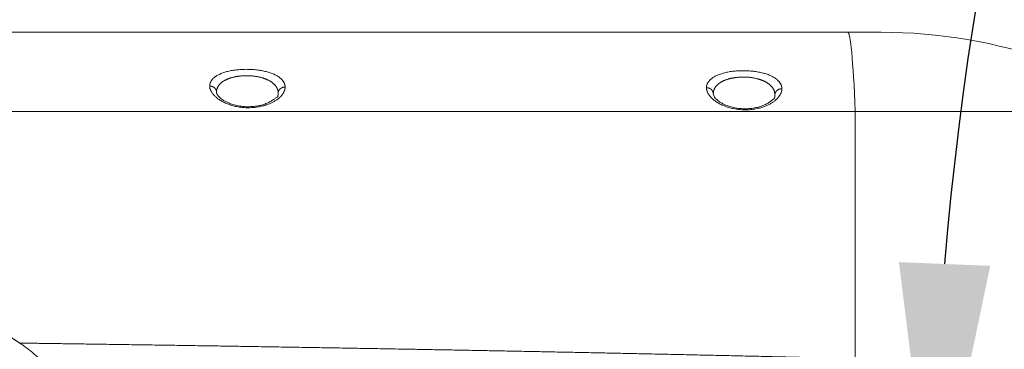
# Model space of a CAD drawing. Header units: millimetres. Extents: x 5437 to 18441, y -4466 to 3128.
# Tile 8 of 256: x 7197 to 7484, y -2841 to -2745. Entities that reach past the tile are written whole.
import ezdxf

# ---------------------------------------------------------------- set-up
doc = ezdxf.new("R2010")
doc.units = ezdxf.units.MM
doc.layers.add('1', color=7, linetype='Continuous', true_color=0xffffff)
doc.dimstyles.get("Standard").update_dxf_attribs({"dimtxt": 0.18, "dimasz": 0.18, "dimexe": 0.18, "dimexo": 0.0625, "dimgap": 0.09, "dimtad": 0, "dimtih": 1, "dimtoh": 1, "dimdec": 4, "dimzin": 0, "dimdsep": 46, "dimtxsty": 'Standard', "dimcen": 0.09, "dimadec": 0, "dimazin": 0, "dimtfac": 1, "dimtdec": 4, "dimtofl": 0, "dimtmove": 0, "dimatfit": 3, "dimfxl": 1, "dimtolj": 1, "dimtzin": 0, "dimarcsym": 0})

# ---------------------------------------------------------------- blocks, each defined once
blk = doc.blocks.new('*D53')
at = {"color": 0, "lineweight": -2, "transparency": 16777216}
for p, q in [((10989.43, -2154.42), (10692.92, -2240.82)), ((11069.43, -2154.42), (10989.43, -2154.42)), ((8443.39, -2896.32), (8443.57, -2896.32)), ((8443.48, -2896.41), (8443.48, -2896.23))]:
    blk.add_line(p, q, dxfattribs=at)
at = {"color": 0, "lineweight": 20, "transparency": 16777216}
blk.add_solid([(10689.19, -2228.02), (10696.65, -2253.62), (10616.11, -2263.2)], dxfattribs=at)
at = {"layer": 'Defpoints', "color": 0, "lineweight": 20, "transparency": 16777216}
for p in [(10616.11, -2263.2), (6270.85, -3529.44)]:
    blk.add_point(p, dxfattribs=at)
at = {"color": 0, "lineweight": 20, "transparency": 16777216, "insert": (11249.52, -2154.42), "char_height": 80, "attachment_point": 5}
blk.add_mtext('\\A1;R2260', dxfattribs=at)
blk = doc.blocks.new('*D54')
at = {"color": 0, "lineweight": -2, "transparency": 16777216}
blk.add_line((7492.69, -2896.32), (7463.52, -2896.32), dxfattribs=at)
at = {"color": 0, "lineweight": -3, "transparency": 16777216}
for start, end in [(14.72471, 87.32962), (101.5902, 175.27529)]:
    blk.add_arc((8434.12, -2896.32), 970.42, start, end, dxfattribs=at)
at = {"color": 0, "lineweight": 20, "transparency": 16777216}
for points in [[(9385.7, -2646.81), (9359.65, -2652.52), (9389.8, -2727.81)], [(7480.32, -2816.94), (7453.67, -2815.84), (7463.7, -2896.32)]]:
    blk.add_solid(points, dxfattribs=at)
at = {"layer": 'Defpoints', "color": 0, "lineweight": 20, "transparency": 16777216}
for p in [(7900.86, -2085.55), (10671.82, -2501.76), (7492.75, -2896.32), (7740.5, -2896.32), (8434.12, -2896.32)]:
    blk.add_point(p, dxfattribs=at)
at = {"color": 0, "lineweight": 20, "transparency": 16777216, "insert": (8359.24, -1928.79), "char_height": 80, "attachment_point": 5}
blk.add_mtext('\\A1;165%%D', dxfattribs=at)

msp = doc.modelspace()

# ---------------------------------------------------------------- linework, layer by layer
at = {"layer": '1', "color": 0, "lineweight": 20}
for p, q in [((7074.0279, -2748.82157), (7438.75393, -2748.82157)), ((7448.48005, -2748.82157), (7438.75393, -2748.82157)), ((7076.21968, -2771.93573), (7440.94571, -2771.93573)), ((7440.94571, -2771.93573), (7440.94571, -2843.9861)), ((7440.94571, -2771.93573), (7528.47995, -2771.93573))]:
    msp.add_line(p, q, dxfattribs=at)
msp.add_arc((7448.48005, -2898.82157), 150, 70.6659225, 90, dxfattribs=at)
msp.add_ellipse((7438.75393, -2898.82157), major_axis=(0, -150), ratio=0.02739726, start_param=2.579057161, end_param=3.141593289, dxfattribs=at)
for points, degree, knots in [([(7252.50434, -2764.49884), (7252.50436, -2764.49033), (7252.50439, -2764.47332), (7252.50473, -2764.44784), (7252.50529, -2764.42239), (7252.50609, -2764.39699), (7252.50711, -2764.37162), (7252.50837, -2764.34629), (7252.50986, -2764.321), (7252.51158, -2764.29574), (7252.51353, -2764.27052), (7252.51571, -2764.24534), (7252.51813, -2764.2202), (7252.52078, -2764.1951), (7252.52366, -2764.17003), (7252.52677, -2764.145), (7252.53012, -2764.12001), (7252.5337, -2764.09505), (7252.5375, -2764.07014), (7252.54155, -2764.04526), (7252.54582, -2764.02041), (7252.55032, -2763.99561), (7252.55506, -2763.97084), (7252.56003, -2763.94611), (7252.56523, -2763.92142), (7252.57066, -2763.89676), (7252.57633, -2763.87214), (7252.58222, -2763.84756), (7252.58835, -2763.82301), (7252.59471, -2763.79851), (7252.60131, -2763.77403), (7252.60813, -2763.7496), (7252.61519, -2763.7252), (7252.62247, -2763.70084), (7252.63, -2763.67652), (7252.63775, -2763.65223), (7252.64573, -2763.62798), (7252.65395, -2763.60376), (7252.6624, -2763.57959), (7252.67108, -2763.55545), (7252.67999, -2763.53134), (7252.71692, -2763.43414), (7252.79056, -2763.26574), (7252.91936, -2763.02991), (7253.07137, -2762.79966), (7253.24744, -2762.57381), (7253.44743, -2762.35298), (7253.6715, -2762.13784), (7253.91808, -2761.92998), (7254.21886, -2761.70564), (7254.58293, -2761.46864), (7255.02085, -2761.22371), (7255.49842, -2760.99314), (7256.01414, -2760.77771), (7256.56715, -2760.57849), (7257.15496, -2760.39636), (7257.77525, -2760.2319), (7258.4263, -2760.08607), (7259.10423, -2759.95965), (7259.80593, -2759.85293), (7260.52872, -2759.76672), (7261.26757, -2759.7015), (7262.01883, -2759.6573), (7262.77909, -2759.63465), (7263.54259, -2759.63367), (7264.30557, -2759.65405), (7265.06422, -2759.69603), (7265.813, -2759.75933), (7266.54851, -2759.84335), (7267.26714, -2759.94798), (7267.96409, -2760.07262), (7268.63676, -2760.21643), (7269.28215, -2760.379), (7269.8967, -2760.55952), (7270.47873, -2760.75699), (7271.02603, -2760.97076), (7271.53636, -2761.19995), (7272.00889, -2761.44345), (7272.44219, -2761.70044), (7272.80257, -2761.94774), (7273.10043, -2762.18083), (7273.34471, -2762.39608), (7273.56675, -2762.61814), (7273.76506, -2762.8454), (7273.93977, -2763.0772), (7274.0907, -2763.31292), (7274.21869, -2763.55372), (7274.29579, -2763.73421), (7274.33868, -2763.85123), (7274.35658, -2763.903), (7274.37346, -2763.95491), (7274.38932, -2764.00695), (7274.40416, -2764.05913), (7274.41798, -2764.11145), (7274.43078, -2764.1639), (7274.44255, -2764.21649), (7274.45331, -2764.26923), (7274.46305, -2764.3221), (7274.47176, -2764.37511), (7274.47946, -2764.42826), (7274.48613, -2764.48155), (7274.49178, -2764.53497), (7274.49641, -2764.58854), (7274.50003, -2764.64225), (7274.50261, -2764.6961), (7274.50423, -2764.75008), (7274.50446, -2764.78616), (7274.50457, -2764.80421)], 3, [0, 0, 0, 0, 0.001569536, 0.003138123, 0.004705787, 0.006272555, 0.00783845, 0.009403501, 0.010967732, 0.012531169, 0.014093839, 0.015655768, 0.017216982, 0.018777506, 0.020337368, 0.021896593, 0.023455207, 0.025013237, 0.02657071, 0.028127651, 0.029684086, 0.031240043, 0.032795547, 0.034350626, 0.035905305, 0.037459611, 0.03901357, 0.040567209, 0.042120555, 0.043673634, 0.045226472, 0.046779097, 0.048331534, 0.049883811, 0.051435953, 0.052987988, 0.054539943, 0.056091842, 0.057643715, 0.059195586, 0.060747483, 0.062299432, 0.077999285, 0.093606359, 0.10914932, 0.124657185, 0.140389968, 0.156015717, 0.17156645, 0.187074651, 0.208055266, 0.228855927, 0.249563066, 0.27055804, 0.291377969, 0.312120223, 0.333108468, 0.353943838, 0.374734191, 0.395697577, 0.416543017, 0.437386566, 0.45831055, 0.479162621, 0.500063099, 0.520936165, 0.541785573, 0.562730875, 0.583551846, 0.60439456, 0.625372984, 0.64614248, 0.666972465, 0.687967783, 0.708694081, 0.729507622, 0.75050246, 0.771198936, 0.791992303, 0.8129658, 0.828472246, 0.844020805, 0.859642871, 0.875369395, 0.890877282, 0.906418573, 0.922021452, 0.937713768, 0.940982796, 0.944251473, 0.947520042, 0.950788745, 0.954057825, 0.957327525, 0.960598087, 0.963869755, 0.967142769, 0.970417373, 0.973693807, 0.976972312, 0.98025313, 0.9835365, 0.986822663, 0.990111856, 0.993404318, 0.996700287, 1, 1, 1, 1]), ([(7254.47995, -2766.28981), (7254.47995, -2765.71783), (7254.60317, -2765.15944), (7254.85312, -2764.6243), (7255.62139, -2763.61071), (7256.90637, -2762.77526), (7257.68362, -2762.40939), (7259.23796, -2761.88883), (7261.04582, -2761.59587), (7261.85063, -2761.51536), (7264.35335, -2761.4109), (7266.85028, -2761.73264), (7268.36969, -2762.13971), (7270.61106, -2763.14456), (7271.91478, -2764.51959), (7272.29305, -2765.18212), (7272.47995, -2765.87856), (7272.47995, -2766.59111)], 5, [0, 0, 0, 0, 0, 0, 0.179511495, 0.179511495, 0.179511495, 0.362826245, 0.362826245, 0.362826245, 0.49922152, 0.49922152, 0.49922152, 0.778330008, 0.778330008, 0.778330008, 1, 1, 1, 1, 1, 1]), ([(7397.5047, -2764.9939), (7397.50472, -2764.98525), (7397.50475, -2764.96795), (7397.50509, -2764.94205), (7397.50565, -2764.91618), (7397.50644, -2764.89035), (7397.50746, -2764.86456), (7397.50871, -2764.83881), (7397.5102, -2764.8131), (7397.51191, -2764.78742), (7397.51386, -2764.76178), (7397.51603, -2764.73618), (7397.51844, -2764.71062), (7397.52108, -2764.6851), (7397.52395, -2764.65961), (7397.52705, -2764.63416), (7397.53038, -2764.60875), (7397.53395, -2764.58338), (7397.53774, -2764.55804), (7397.54177, -2764.53274), (7397.54602, -2764.50748), (7397.55051, -2764.48226), (7397.55523, -2764.45708), (7397.56018, -2764.43193), (7397.56536, -2764.40682), (7397.57077, -2764.38175), (7397.57642, -2764.35671), (7397.58229, -2764.33172), (7397.5884, -2764.30676), (7397.59473, -2764.28183), (7397.6013, -2764.25695), (7397.6081, -2764.2321), (7397.61513, -2764.20729), (7397.62239, -2764.18252), (7397.62988, -2764.15778), (7397.63761, -2764.13308), (7397.64556, -2764.10842), (7397.65375, -2764.08379), (7397.66216, -2764.0592), (7397.67081, -2764.03465), (7397.67969, -2764.01014), (7397.71649, -2763.91125), (7397.78988, -2763.73992), (7397.91825, -2763.49993), (7398.06977, -2763.26559), (7398.24531, -2763.03566), (7398.44474, -2762.81076), (7398.66824, -2762.59159), (7398.91422, -2762.37979), (7399.21436, -2762.15111), (7399.57776, -2761.90944), (7400.01503, -2761.65957), (7400.49205, -2761.42424), (7401.00737, -2761.20426), (7401.56017, -2761.00073), (7402.14795, -2760.81458), (7402.76844, -2760.64644), (7403.41992, -2760.49727), (7404.0985, -2760.36791), (7404.80107, -2760.25869), (7405.52494, -2760.17043), (7406.26501, -2760.10365), (7407.01764, -2760.05839), (7407.77935, -2760.0352), (7408.54433, -2760.03422), (7409.30875, -2760.05512), (7410.06879, -2760.09815), (7410.81882, -2760.163), (7411.55542, -2760.24905), (7412.27496, -2760.35619), (7412.97258, -2760.48376), (7413.6457, -2760.6309), (7414.29131, -2760.79717), (7414.90583, -2760.9817), (7415.48763, -2761.18347), (7416.03452, -2761.4018), (7416.54427, -2761.63576), (7417.0161, -2761.88422), (7417.4486, -2762.14631), (7417.80821, -2762.3984), (7418.10534, -2762.63593), (7418.34895, -2762.85519), (7418.57036, -2763.08134), (7418.76807, -2763.31272), (7418.9422, -2763.54865), (7419.09261, -2763.7885), (7419.22015, -2764.03348), (7419.29696, -2764.21707), (7419.33969, -2764.33609), (7419.35752, -2764.38873), (7419.37434, -2764.44151), (7419.39013, -2764.49442), (7419.40492, -2764.54748), (7419.41868, -2764.60067), (7419.43143, -2764.654), (7419.44316, -2764.70747), (7419.45387, -2764.76109), (7419.46357, -2764.81484), (7419.47225, -2764.86873), (7419.47992, -2764.92276), (7419.48656, -2764.97693), (7419.49219, -2765.03124), (7419.49681, -2765.0857), (7419.50041, -2765.14029), (7419.50297, -2765.19503), (7419.50459, -2765.2499), (7419.50482, -2765.28657), (7419.50493, -2765.30492)], 3, [0, 0, 0, 0, 0.001569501, 0.003138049, 0.004705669, 0.006272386, 0.007838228, 0.009403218, 0.010967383, 0.012530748, 0.01409334, 0.015655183, 0.017216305, 0.018776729, 0.020336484, 0.021895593, 0.023454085, 0.025011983, 0.026569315, 0.028126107, 0.029682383, 0.031238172, 0.032793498, 0.034348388, 0.035902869, 0.037456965, 0.039010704, 0.040564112, 0.042117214, 0.043670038, 0.045222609, 0.046774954, 0.048327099, 0.049879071, 0.051430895, 0.052982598, 0.054534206, 0.056085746, 0.057637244, 0.059188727, 0.06074022, 0.06229175, 0.077992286, 0.093598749, 0.10913955, 0.124643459, 0.1403781, 0.156003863, 0.171552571, 0.187056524, 0.208040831, 0.228841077, 0.249543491, 0.270543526, 0.291364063, 0.312102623, 0.333096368, 0.353933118, 0.3747213, 0.395689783, 0.41653727, 0.437380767, 0.458308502, 0.479163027, 0.500065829, 0.520940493, 0.541792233, 0.562741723, 0.583561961, 0.60440655, 0.625390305, 0.646157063, 0.666988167, 0.687988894, 0.708710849, 0.729524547, 0.750524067, 0.771215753, 0.79200838, 0.812984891, 0.828487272, 0.844033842, 0.859655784, 0.875383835, 0.890887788, 0.906426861, 0.922028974, 0.93772171, 0.940989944, 0.944257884, 0.94752577, 0.950793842, 0.95406234, 0.957331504, 0.960601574, 0.963872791, 0.967145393, 0.970419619, 0.973695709, 0.9769739, 0.980254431, 0.983537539, 0.98682346, 0.990112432, 0.993404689, 0.996700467, 1, 1, 1, 1]), ([(7399.47995, -2766.77827), (7399.47995, -2766.19309), (7399.60427, -2765.62166), (7399.85655, -2765.07387), (7400.62877, -2764.04132), (7401.91944, -2763.18991), (7402.69585, -2762.81853), (7404.24756, -2762.29013), (7406.05237, -2761.99259), (7406.85526, -2761.91088), (7409.35315, -2761.80492), (7411.84504, -2762.13222), (7413.36082, -2762.54625), (7415.60552, -2763.56987), (7416.91165, -2764.96896), (7417.29205, -2765.64608), (7417.47995, -2766.35749), (7417.47995, -2767.08514)], 5, [0, 0, 0, 0, 0, 0, 0.180699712, 0.180699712, 0.180699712, 0.363422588, 0.363422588, 0.363422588, 0.499205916, 0.499205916, 0.499205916, 0.777244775, 0.777244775, 0.777244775, 1, 1, 1, 1, 1, 1]), ([(7254.47995, -2766.28981), (7254.47995, -2766.01065), (7254.41924, -2765.73148), (7254.29771, -2765.46646), (7253.94596, -2764.99284), (7253.42143, -2764.67207), (7253.127, -2764.56002), (7252.81604, -2764.50224), (7252.50434, -2764.49884)], 5, [0, 0, 0, 0, 0, 0, 0.5, 0.5, 0.5, 1, 1, 1, 1, 1, 1]), ([(7274.50456, -2764.80421), (7274.50455, -2764.81292), (7274.50452, -2764.83033), (7274.50417, -2764.85646), (7274.5036, -2764.88261), (7274.50278, -2764.90877), (7274.50174, -2764.93493), (7274.50045, -2764.96111), (7274.49893, -2764.9873), (7274.49717, -2765.0135), (7274.49518, -2765.03971), (7274.49294, -2765.06593), (7274.49047, -2765.09216), (7274.48777, -2765.1184), (7274.48482, -2765.14465), (7274.48164, -2765.17091), (7274.47822, -2765.19719), (7274.47457, -2765.22347), (7274.47067, -2765.24976), (7274.46655, -2765.27606), (7274.46218, -2765.30238), (7274.45758, -2765.3287), (7274.45274, -2765.35503), (7274.44766, -2765.38138), (7274.44234, -2765.40773), (7274.43679, -2765.43409), (7274.431, -2765.46047), (7274.42498, -2765.48685), (7274.41872, -2765.51324), (7274.41222, -2765.53965), (7274.40548, -2765.56606), (7274.3985, -2765.59248), (7274.39129, -2765.61892), (7274.38385, -2765.64536), (7274.37616, -2765.67181), (7274.36824, -2765.69828), (7274.36008, -2765.72475), (7274.35168, -2765.75123), (7274.34305, -2765.77773), (7274.33418, -2765.80423), (7274.32507, -2765.83074), (7274.28771, -2765.9368), (7274.21344, -2766.12211), (7274.08413, -2766.38592), (7273.93184, -2766.64818), (7273.75616, -2766.90943), (7273.55752, -2767.16875), (7273.33605, -2767.42517), (7273.0928, -2767.67717), (7272.73733, -2768.00911), (7272.23818, -2768.41185), (7271.548, -2768.87239), (7270.77589, -2769.30053), (7270.0113, -2769.6494), (7269.29465, -2769.92461), (7268.64661, -2770.13817), (7267.96869, -2770.32695), (7267.26344, -2770.48912), (7266.53308, -2770.62216), (7265.78423, -2770.72405), (7265.02027, -2770.79387), (7264.24443, -2770.83), (7263.46583, -2770.83182), (7262.68818, -2770.79988), (7261.91521, -2770.73404), (7261.15547, -2770.63552), (7260.41215, -2770.50626), (7259.68854, -2770.34749), (7258.99039, -2770.16146), (7258.31982, -2769.95079), (7257.6793, -2769.71745), (7257.07148, -2769.46357), (7256.49758, -2769.19183), (7255.95939, -2768.90435), (7255.45765, -2768.60265), (7254.99303, -2768.28916), (7254.56688, -2767.96583), (7254.21134, -2767.66121), (7253.91659, -2767.37943), (7253.67427, -2767.12349), (7253.45353, -2766.86397), (7253.25526, -2766.60219), (7253.07966, -2766.33909), (7252.92723, -2766.07555), (7252.79771, -2765.81123), (7252.71965, -2765.61717), (7252.6764, -2765.49363), (7252.65879, -2765.44067), (7252.64212, -2765.38777), (7252.62641, -2765.33493), (7252.61164, -2765.28217), (7252.59783, -2765.22947), (7252.58496, -2765.17684), (7252.57305, -2765.12427), (7252.56208, -2765.07178), (7252.55207, -2765.01935), (7252.54301, -2764.96699), (7252.53489, -2764.9147), (7252.52773, -2764.86247), (7252.52151, -2764.81032), (7252.51625, -2764.75823), (7252.51194, -2764.70621), (7252.50857, -2764.65426), (7252.50617, -2764.60238), (7252.50466, -2764.55056), (7252.50445, -2764.51608), (7252.50434, -2764.49884)], 3, [0, 0, 0, 0, 0.001559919, 0.003119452, 0.004678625, 0.006237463, 0.007795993, 0.00935424, 0.010912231, 0.012469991, 0.014027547, 0.015584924, 0.017142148, 0.018699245, 0.020256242, 0.021813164, 0.023370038, 0.024926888, 0.026483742, 0.028040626, 0.029597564, 0.031154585, 0.032711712, 0.034268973, 0.035826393, 0.037383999, 0.038941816, 0.04049987, 0.042058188, 0.043616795, 0.045175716, 0.046734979, 0.048294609, 0.049854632, 0.051415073, 0.052975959, 0.054537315, 0.056099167, 0.057661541, 0.059224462, 0.060787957, 0.062352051, 0.077989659, 0.093576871, 0.109139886, 0.124705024, 0.140405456, 0.156015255, 0.171562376, 0.187075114, 0.218486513, 0.249501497, 0.281007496, 0.312013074, 0.333128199, 0.353960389, 0.374620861, 0.395710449, 0.416564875, 0.437317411, 0.458305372, 0.479173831, 0.500070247, 0.520910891, 0.541774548, 0.562805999, 0.58351919, 0.604366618, 0.625475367, 0.646115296, 0.666937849, 0.688047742, 0.708676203, 0.72947648, 0.750534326, 0.771192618, 0.791975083, 0.812954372, 0.828478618, 0.844028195, 0.859630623, 0.875313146, 0.890889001, 0.906453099, 0.922031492, 0.937650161, 0.940780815, 0.943908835, 0.947034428, 0.9501578, 0.953279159, 0.956398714, 0.959516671, 0.962633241, 0.965748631, 0.968863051, 0.971976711, 0.97508982, 0.978202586, 0.981315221, 0.984427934, 0.987540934, 0.990654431, 0.993768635, 0.996883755, 1, 1, 1, 1]), ([(7272.32563, -2767.62744), (7272.17453, -2767.7127), (7271.7434, -2767.98031), (7271.06922, -2768.52487), (7270.01825, -2769.16917), (7268.93737, -2769.65105), (7267.65244, -2770.06957), (7266.16387, -2770.38381), (7264.48023, -2770.55503), (7262.63857, -2770.5343), (7260.82501, -2770.29698), (7259.25757, -2769.90082), (7258.06298, -2769.46223), (7257.10519, -2769.00936), (7256.22784, -2768.49632), (7255.34103, -2767.82138), (7254.59479, -2766.94388), (7254.42369, -2766.29742), (7254.44212, -2765.94306)], 3, [0, 0, 0, 0, 0.104732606, 0.178646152, 0.229483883, 0.279813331, 0.330521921, 0.382176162, 0.437295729, 0.496155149, 0.558625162, 0.616277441, 0.664522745, 0.703349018, 0.749368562, 0.814735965, 0.89859054, 1, 1, 1, 1]), ([(7274.50456, -2764.80421), (7274.18797, -2764.80072), (7273.8706, -2764.85321), (7273.569, -2764.96193), (7273.03045, -2765.27991), (7272.66797, -2765.75717), (7272.54259, -2766.02529), (7272.47995, -2766.3082), (7272.47995, -2766.5911)], 5, [0, 0, 0, 0, 0, 0, 0.5, 0.5, 0.5, 1, 1, 1, 1, 1, 1]), ([(7399.47995, -2766.77827), (7399.47995, -2766.50017), (7399.41925, -2766.22206), (7399.29776, -2765.95804), (7398.94608, -2765.4862), (7398.42165, -2765.1666), (7398.12728, -2765.05494), (7397.81636, -2764.99734), (7397.5047, -2764.9939)], 5, [0, 0, 0, 0, 0, 0, 0.5, 0.5, 0.5, 1, 1, 1, 1, 1, 1]), ([(7419.50493, -2765.30492), (7419.50491, -2765.31377), (7419.50488, -2765.33147), (7419.50453, -2765.35805), (7419.50396, -2765.38464), (7419.50315, -2765.41123), (7419.50211, -2765.43784), (7419.50083, -2765.46446), (7419.49931, -2765.49109), (7419.49755, -2765.51773), (7419.49557, -2765.54438), (7419.49334, -2765.57104), (7419.49088, -2765.59771), (7419.48818, -2765.62439), (7419.48524, -2765.65108), (7419.48207, -2765.67778), (7419.47867, -2765.70449), (7419.47502, -2765.73122), (7419.47114, -2765.75795), (7419.46703, -2765.78469), (7419.46267, -2765.81144), (7419.45808, -2765.83821), (7419.45326, -2765.86498), (7419.4482, -2765.89176), (7419.4429, -2765.91856), (7419.43737, -2765.94536), (7419.43159, -2765.97217), (7419.42559, -2765.999), (7419.41935, -2766.02583), (7419.41287, -2766.05268), (7419.40615, -2766.07953), (7419.3992, -2766.10639), (7419.39201, -2766.13327), (7419.38459, -2766.16015), (7419.37692, -2766.18704), (7419.36903, -2766.21395), (7419.36089, -2766.24086), (7419.35252, -2766.26778), (7419.34392, -2766.29471), (7419.33508, -2766.32166), (7419.326, -2766.34861), (7419.28874, -2766.45644), (7419.2147, -2766.64483), (7419.08579, -2766.91301), (7418.93396, -2767.17962), (7418.75879, -2767.44522), (7418.56071, -2767.70889), (7418.33983, -2767.96963), (7418.09722, -2768.22588), (7417.7426, -2768.56349), (7417.24455, -2768.97319), (7416.55549, -2769.44197), (7415.78433, -2769.87794), (7415.02012, -2770.23347), (7414.30349, -2770.51407), (7413.65518, -2770.73191), (7412.97669, -2770.92456), (7412.27055, -2771.09013), (7411.53896, -2771.22602), (7410.78866, -2771.33012), (7410.02301, -2771.40146), (7409.24529, -2771.43838), (7408.46481, -2771.44022), (7407.68534, -2771.40753), (7406.9106, -2771.34021), (7406.14935, -2771.23951), (7405.40479, -2771.10744), (7404.68021, -2770.9453), (7403.98143, -2770.75539), (7403.31056, -2770.54045), (7402.67002, -2770.30251), (7402.06244, -2770.04373), (7401.489, -2769.76688), (7400.95145, -2769.47412), (7400.45048, -2769.16699), (7399.98672, -2768.84795), (7399.56148, -2768.51903), (7399.20679, -2768.20919), (7398.9128, -2767.92263), (7398.67115, -2767.6624), (7398.45103, -2767.39854), (7398.25333, -2767.13239), (7398.07825, -2766.86492), (7397.92629, -2766.59701), (7397.79717, -2766.32831), (7397.71934, -2766.13101), (7397.67623, -2766.00542), (7397.65867, -2765.95157), (7397.64206, -2765.89778), (7397.62639, -2765.84407), (7397.61167, -2765.79042), (7397.5979, -2765.73684), (7397.58508, -2765.68333), (7397.5732, -2765.62988), (7397.56227, -2765.5765), (7397.55228, -2765.52319), (7397.54325, -2765.46995), (7397.53516, -2765.41678), (7397.52802, -2765.36368), (7397.52182, -2765.31064), (7397.51657, -2765.25768), (7397.51228, -2765.20478), (7397.50892, -2765.15195), (7397.50653, -2765.09919), (7397.50501, -2765.04649), (7397.50481, -2765.01143), (7397.5047, -2764.9939)], 3, [0, 0, 0, 0, 0.001559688, 0.003118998, 0.004677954, 0.006236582, 0.007794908, 0.009352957, 0.010910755, 0.012468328, 0.014025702, 0.015582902, 0.017139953, 0.018696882, 0.020253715, 0.021810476, 0.023367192, 0.024923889, 0.026480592, 0.028037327, 0.029594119, 0.031150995, 0.03270798, 0.0342651, 0.03582238, 0.037379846, 0.038937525, 0.040495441, 0.04205362, 0.043612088, 0.045170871, 0.046729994, 0.048289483, 0.049849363, 0.05140966, 0.0529704, 0.054531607, 0.056093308, 0.057655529, 0.059218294, 0.060781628, 0.062345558, 0.077982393, 0.093568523, 0.109129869, 0.124692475, 0.14039372, 0.156003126, 0.171548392, 0.187057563, 0.218472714, 0.249481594, 0.280995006, 0.31199419, 0.333117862, 0.353951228, 0.374606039, 0.395704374, 0.416560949, 0.437310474, 0.45830393, 0.479174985, 0.500073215, 0.520913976, 0.541780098, 0.562818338, 0.583527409, 0.604376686, 0.625494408, 0.646128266, 0.666951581, 0.688069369, 0.708692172, 0.729492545, 0.750556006, 0.771209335, 0.791990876, 0.812972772, 0.828493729, 0.844041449, 0.859643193, 0.875325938, 0.890899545, 0.906462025, 0.92203915, 0.937656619, 0.940787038, 0.943914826, 0.947040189, 0.950163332, 0.953284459, 0.956403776, 0.95952149, 0.962637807, 0.965752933, 0.968867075, 0.971980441, 0.975093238, 0.978205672, 0.981317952, 0.984430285, 0.987542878, 0.990655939, 0.993769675, 0.996884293, 1, 1, 1, 1]), ([(7417.32614, -2768.13869), (7417.17358, -2768.23867), (7416.74086, -2768.52743), (7416.0609, -2769.08925), (7415.01374, -2769.7437), (7413.93488, -2770.23444), (7412.65234, -2770.66047), (7411.17041, -2770.97968), (7409.50399, -2771.15363), (7407.69336, -2771.13677), (7405.91272, -2770.90753), (7404.36415, -2770.52045), (7403.16724, -2770.08462), (7402.1903, -2769.6248), (7401.28481, -2769.09458), (7400.37026, -2768.39327), (7399.6016, -2767.47866), (7399.42427, -2766.80351), (7399.44213, -2766.43283)], 3, [0, 0, 0, 0, 0.104720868, 0.178631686, 0.229476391, 0.279802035, 0.330498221, 0.38203493, 0.43657343, 0.494365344, 0.555305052, 0.611780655, 0.659661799, 0.69893773, 0.745879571, 0.812280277, 0.897295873, 1, 1, 1, 1]), ([(7419.50493, -2765.30491), (7419.18829, -2765.30139), (7418.87087, -2765.35364), (7418.56923, -2765.46193), (7418.03057, -2765.77871), (7417.66802, -2766.25422), (7417.54261, -2766.52137), (7417.47995, -2766.80325), (7417.47995, -2767.08513)], 5, [0, 0, 0, 0, 0, 0, 0.5, 0.5, 0.5, 1, 1, 1, 1, 1, 1]), ([(7197.03055, -2839.45219), (7195.67969, -2838.54452), (7194.30754, -2837.6686), (7192.91544, -2836.82457), (7187.74028, -2833.84568), (7182.33009, -2831.29746), (7178.29307, -2829.67237), (7174.1746, -2828.2752), (7169.99278, -2827.10515)], 5, [0, 0, 0, 0, 0, 0, 0.272603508, 0.272603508, 0.272603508, 1, 1, 1, 1, 1, 1]), ([(7197.03055, -2839.45219), (7203.50519, -2839.54031), (7209.98004, -2839.63026), (7216.45506, -2839.72207), (7263.79749, -2840.40715), (7311.13897, -2841.19504), (7351.92434, -2841.95929), (7394.24773, -2842.85286), (7436.56912, -2843.87902), (7438.02801, -2843.91456), (7439.48688, -2843.95025), (7440.94571, -2843.9861)], 5, [0, 0, 0, 0, 0, 0, 0.132682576, 0.132682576, 0.132682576, 0.970101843, 0.970101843, 0.970101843, 1, 1, 1, 1, 1, 1]), ([(7206.91903, -2852.9579), (7207.01039, -2852.76439), (7207.07938, -2852.55455), (7207.17052, -2852.10212), (7207.19268, -2851.85952), (7207.18884, -2851.53523), (7207.18532, -2851.43636), (7207.17816, -2851.33509), (7207.17257, -2851.26704), (7207.16937, -2851.23279), (7207.15138, -2851.0609), (7207.13061, -2850.92085), (7207.0496, -2850.49357), (7206.97068, -2850.19919), (7206.81589, -2849.74473), (7206.75822, -2849.59109), (7206.66265, -2849.35754), (7206.62928, -2849.27917), (7206.57697, -2849.16087), (7206.55915, -2849.1213), (7206.52288, -2849.04219), (7206.50442, -2849.00261), (7206.33536, -2848.64623), (7206.16447, -2848.32815), (7205.78556, -2847.69057), (7205.57753, -2847.37106), (7205.32428, -2847.01133), (7205.29587, -2846.97135), (7205.23853, -2846.8914), (7205.20959, -2846.85141), (7205.1222, -2846.73174), (7205.06312, -2846.65226), (7204.88351, -2846.41469), (7204.76062, -2846.25747), (7204.38312, -2845.78912), (7204.11973, -2845.48131), (7203.5723, -2844.87389), (7203.28824, -2844.57428), (7202.70156, -2843.98275), (7202.39893, -2843.69083), (7202.01005, -2843.3305), (7201.9317, -2843.25862), (7201.7742, -2843.11554), (7201.53688, -2842.90202), (7201.29639, -2842.69172), (7200.81142, -2842.27516), (7200.48282, -2842.00287), (7199.81605, -2841.46813), (7199.47789, -2841.20568), (7198.79284, -2840.68985), (7198.44596, -2840.43647), (7197.74415, -2839.93814), (7197.38922, -2839.69319), (7197.03055, -2839.45219)], 3, [0, 0, 0, 0, 0.0625, 0.0625, 0.125, 0.125, 0.140625, 0.1484375, 0.1484375, 0.15625, 0.15625, 0.1875, 0.1875, 0.25, 0.25, 0.28125, 0.28125, 0.296875, 0.296875, 0.3046875, 0.3046875, 0.3125, 0.3125, 0.375, 0.375, 0.4375, 0.4375, 0.4453125, 0.4453125, 0.453125, 0.453125, 0.46875, 0.46875, 0.5, 0.5, 0.5625, 0.5625, 0.625, 0.625, 0.6875, 0.6875, 0.703125, 0.703125, 0.71875, 0.75, 0.75, 0.8125, 0.8125, 0.875, 0.875, 0.9375, 0.9375, 1, 1, 1, 1])]:
    msp.add_open_spline(points, degree=degree, knots=knots, dxfattribs=at)
for points in [[(7272.47995, -2766.5911), (7272.47995, -2766.79724), (7272.46429, -2767.00468), (7272.43313, -2767.21299), (7272.3866, -2767.42169), (7272.32478, -2767.6303)], [(7417.47995, -2767.08513), (7417.47995, -2767.29473), (7417.46434, -2767.50564), (7417.43329, -2767.71739), (7417.38691, -2767.92955), (7417.32529, -2768.1416)]]:
    msp.add_open_spline(points, degree=5, dxfattribs=at)

# ---------------------------------------------------------------- dimensions: what is measured, and where the dimension line sits
at = {"color": 0, "lineweight": 20}
dim = msp.add_angular_dim_2l(base=(7900.86303, -2085.54536), line1=((8434.11893, -2896.32157), (10671.81706, -2501.75501)), line2=((7740.5009, -2896.32157), (7492.74781, -2896.32157)), text='165%%D', dimstyle='Standard', override={"dimtxt": 80, "dimasz": 80, "dimlwd": 65533}, dxfattribs=at)
dim.commit()
dim.dimension.update_dxf_attribs({"geometry": '*D54', "text_midpoint": (8359.2409, -1928.79214), "dimtype": 162})
dim = msp.add_diameter_dim_2p(p1=(6270.84796, -3529.44022), p2=(10616.11195, -2263.20291), text='R2260', dimstyle='Standard', override={"dimtxt": 80, "dimasz": 80, "dimdec": 0}, dxfattribs=at)
dim.commit()
dim.dimension.update_dxf_attribs({"geometry": '*D53', "text_midpoint": (11249.52071, -2154.41547), "dimtype": 163})

doc.saveas('drawing.dxf')
